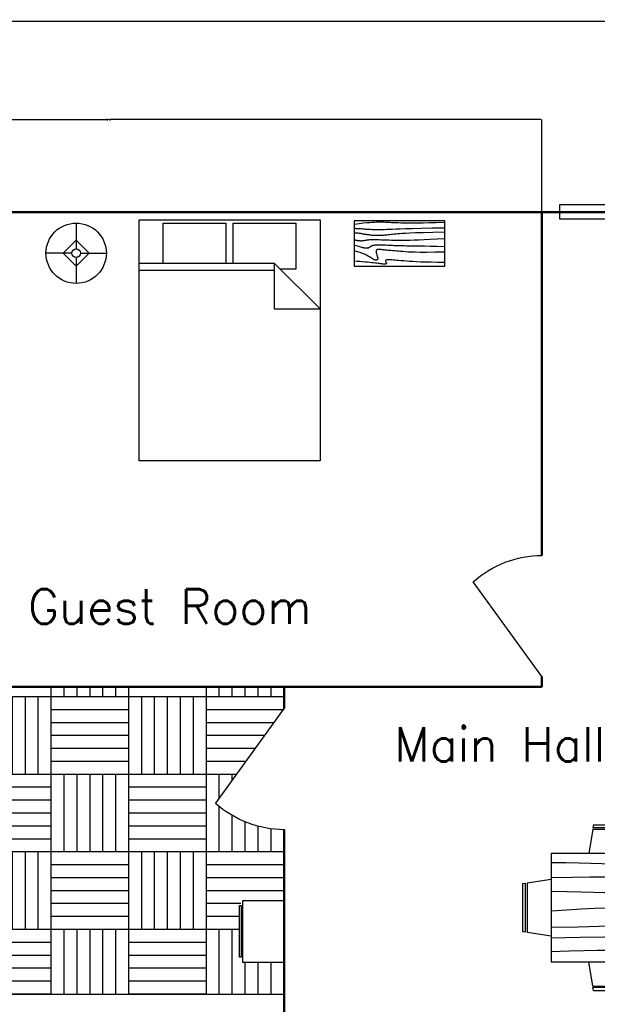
# Model space of a CAD drawing. Header units: inches. Extents: x -269 to 245, y -184 to 203.
# Tile 14 of 15: x -147 to -13, y -26 to 203. Entities that reach past the tile are written whole.
import ezdxf

# ---------------------------------------------------------------- set-up
doc = ezdxf.new("R2010")
doc.units = ezdxf.units.IN
doc.header["$LTSCALE"] = 0.03937
doc.header["$MEASUREMENT"] = 0
for name, color, linetype in [('Anno dim', 30, 'Continuous'), ('Blocks', 4, 'Continuous'), ('Doors', 6, 'Continuous'), ('Hatches', 2, 'Continuous'), ('Text', 1, 'Continuous')]:
    doc.layers.add(name, color=color, linetype=linetype)
doc.styles.get("Standard").update_dxf_attribs({"font": 'simplex.shx', "height": 0.25})
doc.dimstyles.new('Annotative', dxfattribs={"dimtxt": 0.25, "dimasz": 0.25, "dimexe": 0.007087, "dimexo": 0.002461, "dimgap": 0.003543, "dimtad": 0, "dimtih": 1, "dimtoh": 1, "dimzin": 0, "dimdsep": 46, "dimlunit": 4, "dimtxsty": 'Standard', "dimcen": 0.003543, "dimadec": 0, "dimazin": 0, "dimtfac": 1, "dimtofl": 0, "dimtmove": 0, "dimatfit": 3, "dimfxl": 0.03937, "dimtolj": 1, "dimtzin": 0, "dimarcsym": 0})

# ---------------------------------------------------------------- blocks, each defined once
blk = doc.blocks.new('Bed - Queen')
at = {"linetype": 'Continuous'}
for p, q in [((0, -56.000021), (0, 0)), ((0, 0), (41.999993, 0)), ((41.999993, 0), (41.999993, -56.000021)), ((5.599993, -0.84), (20.159986, -0.84)), ((5.599993, -10.08), (5.599993, -0.84)), ((20.159986, -0.84), (20.159986, -10.08)), ((21.839993, -0.84), (36.399993, -0.84)), ((21.839993, -10.08), (21.839993, -0.84)), ((36.399993, -0.84), (36.399993, -11.48)), ((0, -10.08), (31.36, -10.08)), ((41.999993, -20.72), (31.36, -10.08)), ((31.36, -10.08), (31.36, -20.72)), ((31.36, -11.76), (0, -11.76)), ((36.399993, -11.48), (32.759552, -11.48)), ((31.36, -20.72), (41.999993, -20.72)), ((41.999993, -56.000021), (0, -56.000021))]:
    blk.add_line(p, q, dxfattribs=at)
blk = doc.blocks.new('Dining Set - 36 x 72 in.')
at = {"linetype": 'Continuous'}
for p, q in [((-22, 27.5), (-22.1562, 26.50042)), ((-5.8416, 26.5), (-22.1534, 26.5)), ((-22, 27.5), (-6, 27.5)), ((-5.8437, 26.49966), (-6, 27.5)), ((6, 27.5), (5.8438, 26.50042)), ((22.1584, 26.5), (5.8466, 26.5)), ((6, 27.5), (22, 27.5)), ((22.1563, 26.49966), (22, 27.5)), ((-22.2343, 26.00059), (-23.4847, 17.99762)), ((-22.2304, 26), (-5.7608, 26)), ((-4.5152, 17.99762), (-5.7655, 25.99926)), ((5.7657, 26.00059), (4.5153, 17.99762)), ((5.7696, 26), (22.2392, 26)), ((23.4848, 17.99762), (22.2345, 25.99926)), ((36, 18), (-36, 18)), ((-36, 18), (-36, -18)), ((36, -18), (36, 18)), ((-45.5, 8), (-44.5004, 8.15617)), ((-45.5, 8), (-45.5, -8)), ((-44.5, -8.15843), (-44.5, 8.15338)), ((-44.0006, 8.23428), (-35.9976, 9.48474)), ((-44, 8.23041), (-44, -8.23915)), ((44.0006, 8.23428), (35.9976, 9.48474)), ((44, 8.23041), (44, -8.23915)), ((44.5, -8.15843), (44.5, 8.15338)), ((45.5, 8), (44.5005, 8.15617)), ((45.5, 8), (45.5, -8)), ((-44.4997, -8.15631), (-45.5, -8)), ((-35.9976, -9.48476), (-43.9993, -8.2345)), ((35.9976, -9.48476), (43.9993, -8.2345)), ((44.4997, -8.15631), (45.5, -8)), ((-36, -18), (36, -18)), ((-22.2343, -26.0006), (-23.4847, -17.99762)), ((-4.5152, -17.99762), (-5.7655, -25.99928)), ((5.7657, -26.0006), (4.5153, -17.99762)), ((23.4848, -17.99762), (22.2345, -25.99928)), ((-22.2304, -26), (-5.7608, -26)), ((5.7696, -26), (22.2392, -26)), ((-22, -27.5), (-22.1562, -26.50044)), ((-5.8416, -26.5), (-22.1534, -26.5)), ((-22, -27.5), (-6, -27.5)), ((-5.8437, -26.49967), (-6, -27.5)), ((6, -27.5), (5.8438, -26.50044)), ((22.1584, -26.5), (5.8466, -26.5)), ((6, -27.5), (22, -27.5)), ((22.1563, -26.49967), (22, -27.5))]:
    blk.add_line(p, q, dxfattribs=at)
for points in [[(-36, 15), (-31.1772, 14.97754), (-26.8079, 14.91406), (-22.8538, 14.81543), (-19.276, 14.6875), (-16.0362, 14.53613), (-13.0957, 14.36718), (-10.4159, 14.18652), (-7.9583, 14), (-5.6904, 13.81315), (-3.6035, 13.63021), (-1.6954, 13.45508), (0.0365, 13.29166), (1.5945, 13.14388), (2.9811, 13.01562), (4.1988, 12.9108), (5.25, 12.83333), (6.1393, 12.78613), (6.8802, 12.76823), (7.4883, 12.77767), (7.9792, 12.8125), (8.3685, 12.87077), (8.6719, 12.95052), (8.9049, 13.0498), (9.0833, 13.16666), (9.2205, 13.29899), (9.3216, 13.44401), (9.3895, 13.59879), (9.4271, 13.76041), (9.4373, 13.92594), (9.4232, 14.09245), (9.3875, 14.257), (9.3333, 14.41666), (9.2638, 14.56917), (9.1836, 14.71484), (9.0975, 14.85465), (9.0104, 14.98958), (8.9272, 15.1206), (8.8529, 15.2487), (8.7922, 15.37483), (8.75, 15.5), (8.7305, 15.62467), (8.7344, 15.74739), (8.7617, 15.86621), (8.8125, 15.97916), (8.8867, 16.08431), (8.9844, 16.17968), (9.1055, 16.26334), (9.25, 16.33333), (9.4189, 16.38802), (9.6172, 16.42708), (9.8506, 16.45052), (10.125, 16.45833), (10.4463, 16.45052), (10.8203, 16.42708), (11.2529, 16.38802), (11.75, 16.33333), (12.3184, 16.26318), (12.9694, 16.17838), (13.7151, 16.07991), (14.5677, 15.96875), (15.5395, 15.84586), (16.6426, 15.71224), (17.8893, 15.56884), (19.2917, 15.41666), (20.859, 15.25667), (22.5879, 15.08984), (24.4721, 14.91715), (26.5052, 14.73958), (28.6809, 14.5581), (30.9929, 14.3737), (33.4347, 14.18733), (36, 14)], [(-36, 10), (-28.9766, 10.14274), (-23.1725, 10.20442), (-18.4241, 10.19775), (-14.5677, 10.13541), (-11.4399, 10.03011), (-8.877, 9.89453), (-6.7154, 9.74137), (-4.7917, 9.58333), (-2.9698, 9.43082), (-1.2246, 9.28515), (0.4415, 9.14534), (2.026, 9.01041), (3.5266, 8.87939), (4.9408, 8.7513), (6.266, 8.62516), (7.5, 8.5), (8.6411, 8.37549), (9.6914, 8.2539), (10.6538, 8.13818), (11.5312, 8.03125), (12.3267, 7.93603), (13.043, 7.85547), (13.6831, 7.79248), (14.25, 7.75), (14.7471, 7.7303), (15.1797, 7.73307), (15.5537, 7.75732), (15.875, 7.80208), (16.1494, 7.86637), (16.3828, 7.94922), (16.5811, 8.04964), (16.75, 8.16666), (16.8944, 8.29915), (17.0143, 8.44531), (17.1089, 8.60319), (17.1771, 8.77083), (17.218, 8.94629), (17.2305, 9.1276), (17.2137, 9.31282), (17.1667, 9.5), (17.0895, 9.6875), (16.987, 9.875), (16.8649, 10.0625), (16.7292, 10.25), (16.5856, 10.4375), (16.4401, 10.625), (16.2985, 10.8125), (16.1667, 11), (16.05, 11.18733), (15.9518, 11.3737), (15.8752, 11.5581), (15.8229, 11.73958), (15.798, 11.91715), (15.8034, 12.08984), (15.842, 12.25667), (15.9167, 12.41666), (16.0295, 12.56836), (16.1784, 12.70833), (16.3605, 12.83268), (16.5729, 12.9375), (16.8127, 13.01888), (17.0768, 13.07291), (17.3625, 13.0957), (17.6667, 13.08333), (17.9894, 13.03312), (18.3418, 12.94726), (18.7382, 12.82918), (19.1927, 12.68229), (19.7195, 12.51001), (20.3327, 12.31575), (21.0465, 12.10294), (21.875, 11.875), (22.8357, 11.63354), (23.959, 11.37304), (25.2786, 11.08618), (26.8282, 10.76562), (28.6414, 10.40405), (30.752, 9.99414), (33.1936, 9.52856), (36, 9)], [(-36, 5.5), (-30.7157, 5.3348), (-26.069, 5.20963), (-21.9946, 5.11767), (-18.4271, 5.05208), (-15.3009, 5.00602), (-12.5508, 4.97265), (-10.1112, 4.94515), (-7.9167, 4.91666), (-5.909, 4.88167), (-4.0586, 4.83984), (-2.3429, 4.79215), (-0.7396, 4.73958), (0.7739, 4.6831), (2.22, 4.6237), (3.6213, 4.56233), (5, 4.5), (6.373, 4.43782), (7.7344, 4.3776), (9.0723, 4.32129), (10.375, 4.27083), (11.6309, 4.22819), (12.8281, 4.19531), (13.9551, 4.17415), (15, 4.16666), (15.954, 4.17448), (16.819, 4.19791), (17.6001, 4.23698), (18.3021, 4.29166), (18.9299, 4.36198), (19.4883, 4.44791), (19.9823, 4.54948), (20.4167, 4.66666), (20.7969, 4.79899), (21.1302, 4.94401), (21.4245, 5.09879), (21.6875, 5.26041), (21.9271, 5.42594), (22.1511, 5.59245), (22.3672, 5.757), (22.5834, 5.91666), (22.8065, 6.06868), (23.0404, 6.21093), (23.2879, 6.34147), (23.5521, 6.45833), (23.8358, 6.55957), (24.142, 6.64323), (24.4735, 6.70735), (24.8334, 6.75), (25.2235, 6.76969), (25.642, 6.76692), (26.0858, 6.74267), (26.5521, 6.69791), (27.0379, 6.63362), (27.5404, 6.55078), (28.0565, 6.45036), (28.5834, 6.33333), (29.1242, 6.19987), (29.7071, 6.04687), (30.3661, 5.87044), (31.1354, 5.66666), (32.0493, 5.43164), (33.142, 5.16146), (34.4475, 4.85221), (36, 4.5)], [(-36, -1), (-30.7915, -0.6591), (-26.0195, -0.38216), (-21.6519, -0.16284), (-17.6563, 0.00521), (-14.0005, 0.12833), (-10.6523, 0.21289), (-7.5796, 0.26522), (-4.75, 0.29166), (-2.134, 0.29793), (0.2878, 0.28711), (2.5317, 0.26163), (4.6146, 0.22396), (6.5529, 0.17651), (8.3633, 0.12174), (10.0623, 0.06209), (11.6667, 0), (13.1899, -0.06201), (14.6341, -0.1211), (15.9982, -0.17432), (17.2813, -0.21875), (18.4823, -0.25147), (19.6003, -0.26953), (20.6343, -0.27002), (21.5834, -0.25), (22.4481, -0.20768), (23.2357, -0.14584), (23.9549, -0.06836), (24.6146, 0.02083), (25.2235, 0.11784), (25.7904, 0.21875), (26.3241, 0.31966), (26.8334, 0.41666), (27.3265, 0.50618), (27.8099, 0.58593), (28.2894, 0.65397), (28.7709, 0.70833), (29.2601, 0.74707), (29.763, 0.76823), (30.2855, 0.76985), (30.8334, 0.75), (31.4088, 0.70784), (31.9994, 0.64713), (32.589, 0.57275), (33.1615, 0.48958), (33.7008, 0.4025), (34.1908, 0.3164), (34.6153, 0.23616), (34.9584, 0.16666), (35.2099, 0.11165), (35.3848, 0.07031), (35.504, 0.04069), (35.5886, 0.02083), (35.6594, 0.00879), (35.7377, 0.0026), (35.8442, 0.00032), (36, 0)], [(-36, -6.5), (-27.1843, -6.31267), (-20.084, -6.1263), (-14.469, -5.9419), (-10.1094, -5.76042), (-6.7752, -5.58285), (-4.2363, -5.41016), (-2.2629, -5.24333), (-0.625, -5.08334), (0.8708, -4.93099), (2.2715, -4.78646), (3.5872, -4.64974), (4.8281, -4.52084), (6.0046, -4.39974), (7.127, -4.28646), (8.2053, -4.18099), (9.25, -4.08334), (10.2705, -3.99382), (11.2734, -3.91407), (12.2647, -3.84603), (13.25, -3.79167), (14.2354, -3.75293), (15.2266, -3.73177), (16.2295, -3.73015), (17.25, -3.75), (18.2912, -3.79248), (19.3451, -3.85547), (20.4009, -3.93604), (21.4479, -4.03125), (22.4754, -4.13819), (23.4727, -4.25391), (24.4289, -4.37549), (25.3334, -4.5), (26.1785, -4.62492), (26.9694, -4.74935), (27.7145, -4.87281), (28.4219, -4.99479), (29.1, -5.11483), (29.7572, -5.23242), (30.4016, -5.34709), (31.0417, -5.45834), (31.6837, -5.56437), (32.3262, -5.65821), (32.9658, -5.73153), (33.599, -5.77604), (34.2224, -5.78345), (34.8327, -5.74545), (35.4264, -5.65373), (36, -5.5)], [(-36, -10), (-26.4022, -9.81299), (-18.4675, -9.62891), (-11.9839, -9.45069), (-6.7396, -9.28125), (-2.5226, -9.12354), (0.8789, -8.98047), (3.6769, -8.85498), (6.0833, -8.75), (8.2767, -8.66765), (10.3021, -8.60677), (12.1712, -8.56543), (13.8958, -8.54167), (15.4876, -8.53353), (16.9583, -8.53907), (18.3197, -8.55632), (19.5834, -8.58334), (20.7616, -8.61841), (21.8685, -8.66081), (22.9188, -8.71004), (23.9271, -8.76563), (24.9081, -8.82707), (25.8763, -8.89388), (26.8465, -8.96558), (27.8334, -9.04167), (28.8474, -9.12118), (29.8828, -9.20117), (30.93, -9.27824), (31.9792, -9.34896), (33.0205, -9.40991), (34.0443, -9.45768), (35.0407, -9.48885), (36, -9.5)], [(-36, -14.5), (-30.0881, -14.33513), (-25.0332, -14.21224), (-20.7312, -14.12647), (-17.0781, -14.07292), (-13.97, -14.04671), (-11.3027, -14.04297), (-8.9724, -14.05681), (-6.875, -14.08334), (-4.9224, -14.11833), (-3.0905, -14.16016), (-1.3709, -14.20785), (0.2448, -14.26042), (1.7647, -14.3169), (3.1973, -14.3763), (4.5507, -14.43767), (5.8333, -14.5), (7.0554, -14.5621), (8.235, -14.62175), (9.3922, -14.67652), (10.5469, -14.72396), (11.7192, -14.76164), (12.929, -14.78711), (14.1965, -14.79794), (15.5417, -14.79167), (16.9933, -14.76424), (18.6152, -14.70508), (20.4804, -14.60197), (22.6615, -14.44271), (25.2312, -14.21509), (28.2624, -13.9069), (31.8277, -13.50594), (36, -13)]]:
    blk.add_lwpolyline(points, dxfattribs=at)
blk = doc.blocks.new('Door')
at = {"lineweight": 30}
blk.add_line((0, 0), (15.93, 22.03), dxfattribs=at)
blk.add_arc((-0.03, 4.2), 23.92, 48.1739, 89.9397)
blk = doc.blocks.new('Wall Cabinet - 18 x 12 in side')
for points in [[(-12, -18), (-12, 0), (0, 0), (0, -18)], [(-13, -16.5), (-13, -1.5), (-12.5, -1.5), (-12.5, -16.5)]]:
    blk.add_lwpolyline(points, close=True)
blk = doc.blocks.new('Table - Rectangular Woodgrain 60 x 30 in.')
at = {"linetype": 'Continuous'}
for p, q in [((0, 0), (0, -30)), ((60, 0), (0, 0)), ((60, -30), (60, 0)), ((0, -30), (60, -30))]:
    blk.add_line(p, q, dxfattribs=at)
for points in [[(0, -2.4), (4.8155, -2.418), (9.0302, -2.4688), (12.709, -2.5477), (15.9167, -2.65), (18.7181, -2.7711), (21.1781, -2.9063), (23.3616, -3.0508), (25.3333, -3.2), (27.1477, -3.3495), (28.8172, -3.4958), (30.3437, -3.636), (31.7291, -3.7667), (32.9756, -3.8849), (34.0849, -3.9875), (35.059, -4.0714), (35.9, -4.1334), (36.6114, -4.1711), (37.2041, -4.1854), (37.6906, -4.1779), (38.0833, -4.15), (38.3948, -4.1034), (38.6375, -4.0396), (38.8239, -3.9602), (38.9666, -3.8667), (39.0764, -3.7608), (39.1573, -3.6448), (39.2116, -3.521), (39.2416, -3.3917), (39.2498, -3.2593), (39.2385, -3.1261), (39.21, -2.9944), (39.1666, -2.8667), (39.111, -2.7447), (39.0468, -2.6281), (38.978, -2.5163), (38.9083, -2.4083), (38.8418, -2.3035), (38.7823, -2.201), (38.7337, -2.1001), (38.7, -2), (38.6844, -1.9003), (38.6875, -1.8021), (38.7094, -1.707), (38.75, -1.6167), (38.8094, -1.5326), (38.8875, -1.4563), (38.9844, -1.3893), (39.1, -1.3333), (39.2351, -1.2896), (39.3937, -1.2583), (39.5804, -1.2396), (39.8, -1.2333), (40.057, -1.2396), (40.3562, -1.2583), (40.7023, -1.2896), (41.1, -1.3333), (41.5547, -1.3895), (42.0755, -1.4573), (42.6721, -1.5361), (43.3542, -1.625), (44.1316, -1.7233), (45.014, -1.8302), (46.0114, -1.9449), (47.1333, -2.0667), (48.3862, -2.1947), (49.7625, -2.3281), (51.2513, -2.4663), (52.8416, -2.6083), (54.5226, -2.7535), (56.2833, -2.9011), (58.1127, -3.0501), (60, -3.2)], [(0, -9.2), (6.5759, -9.0858), (11.9385, -9.0365), (16.2527, -9.0418), (19.6833, -9.0917), (22.3952, -9.1759), (24.5531, -9.2844), (26.322, -9.4069), (27.8666, -9.5333), (29.3241, -9.6553), (30.7203, -9.7719), (32.0532, -9.8837), (33.3208, -9.9917), (34.5213, -10.0965), (35.6526, -10.199), (36.7128, -10.2999), (37.7, -10.4), (38.6129, -10.4996), (39.4531, -10.5969), (40.223, -10.6895), (40.925, -10.775), (41.5613, -10.8512), (42.1344, -10.9156), (42.6465, -10.966), (43.1, -11), (43.4976, -11.0158), (43.8437, -11.0136), (44.143, -10.9942), (44.4, -10.9583), (44.6195, -10.9069), (44.8062, -10.8406), (44.9648, -10.7603), (45.1, -10.6667), (45.2155, -10.5598), (45.3114, -10.4365), (45.3871, -10.2929), (45.4416, -10.125), (45.4743, -9.929), (45.4844, -9.7011), (45.4709, -9.4371), (45.4333, -9.1333), (45.3716, -8.7883), (45.2896, -8.4104), (45.1919, -8.0107), (45.0833, -7.6), (44.9685, -7.1893), (44.8521, -6.7896), (44.7388, -6.4117), (44.6333, -6.0667), (44.54, -5.7628), (44.4614, -5.4979), (44.4001, -5.2675), (44.3583, -5.0667), (44.3384, -4.8909), (44.3427, -4.7354), (44.3736, -4.5956), (44.4333, -4.4667), (44.5236, -4.3453), (44.6427, -4.2333), (44.7884, -4.1339), (44.9583, -4.05), (45.1501, -3.9849), (45.3614, -3.9417), (45.59, -3.9234), (45.8333, -3.9333), (46.0915, -3.9749), (46.3734, -4.0531), (46.6906, -4.1736), (47.0542, -4.3417), (47.4756, -4.5629), (47.9661, -4.8427), (48.5372, -5.1866), (49.2, -5.6), (49.9676, -6.0844), (50.8594, -6.625), (51.8965, -7.2031), (53.1, -7.8), (54.491, -8.3969), (56.0906, -8.975), (57.9199, -9.5156), (60, -10)], [(0, -12.8), (5.1847, -12.9322), (9.6213, -13.0323), (13.3963, -13.1059), (16.5958, -13.1583), (19.3063, -13.1952), (21.614, -13.2219), (23.6054, -13.2439), (25.3666, -13.2667), (26.9728, -13.2947), (28.4531, -13.3281), (29.8256, -13.3663), (31.1083, -13.4083), (32.3191, -13.4535), (33.476, -13.501), (34.597, -13.5501), (35.7, -13.6), (36.7984, -13.6497), (37.8875, -13.6979), (38.9578, -13.743), (40, -13.7833), (41.0047, -13.8174), (41.9625, -13.8438), (42.864, -13.8607), (43.7, -13.8667), (44.4631, -13.8604), (45.1552, -13.8417), (45.7801, -13.8104), (46.3416, -13.7667), (46.8439, -13.7104), (47.2906, -13.6417), (47.6858, -13.5604), (48.0333, -13.4667), (48.3375, -13.3608), (48.6042, -13.2448), (48.8396, -13.121), (49.05, -12.9917), (49.2417, -12.8593), (49.4208, -12.7261), (49.5937, -12.5944), (49.7667, -12.4667), (49.9452, -12.3451), (50.1323, -12.2313), (50.3303, -12.1268), (50.5416, -12.0333), (50.7686, -11.9524), (51.0135, -11.8854), (51.2788, -11.8341), (51.5666, -11.8), (51.8785, -11.7843), (52.2116, -11.7865), (52.562, -11.8059), (52.926, -11.8417), (53.2998, -11.8931), (53.6795, -11.9594), (54.0614, -12.0397), (54.4416, -12.1333), (54.8223, -12.2401), (55.2293, -12.3625), (55.6942, -12.5037), (56.2489, -12.6667), (56.9251, -12.8547), (57.7545, -13.0708), (58.7689, -13.3182), (60, -13.6)], [(0, -18), (5.124, -17.7273), (9.6609, -17.5057), (13.6705, -17.3303), (17.2125, -17.1958), (20.3467, -17.0973), (23.1328, -17.0297), (25.6307, -16.9878), (27.9, -16.9667), (29.9928, -16.9617), (31.9302, -16.9703), (33.7254, -16.9907), (35.3917, -17.0208), (36.9423, -17.0588), (38.3906, -17.1026), (39.7499, -17.1503), (41.0333, -17.2), (42.2519, -17.2496), (43.4073, -17.2969), (44.4986, -17.3395), (45.525, -17.375), (46.4858, -17.4012), (47.3802, -17.4156), (48.2074, -17.416), (48.9667, -17.4), (49.6583, -17.3662), (50.2872, -17.3167), (50.8595, -17.2547), (51.3812, -17.1833), (51.8584, -17.1057), (52.2971, -17.025), (52.7034, -16.9443), (53.0833, -16.8667), (53.443, -16.7951), (53.789, -16.7313), (54.128, -16.6768), (54.4666, -16.6334), (54.8115, -16.6024), (55.1693, -16.5854), (55.5465, -16.5841), (55.95, -16.6), (56.3828, -16.6337), (56.8346, -16.6823), (57.2915, -16.7418), (57.7396, -16.8084), (58.165, -16.878), (58.5539, -16.9469), (58.8924, -17.0111), (59.1666, -17.0667), (59.3679, -17.1107), (59.5078, -17.1438), (59.6032, -17.1675), (59.6708, -17.1833), (59.7275, -17.193), (59.7901, -17.1979), (59.8753, -17.1998), (60, -17.2)], [(0, -22.4), (8.0098, -22.2501), (14.4094, -22.1011), (19.4168, -21.9535), (23.25, -21.8083), (26.1269, -21.6663), (28.2656, -21.5281), (29.884, -21.3947), (31.2, -21.2667), (32.3967, -21.1448), (33.5172, -21.0292), (34.5697, -20.9198), (35.5625, -20.8167), (36.5037, -20.7198), (37.4015, -20.6292), (38.2642, -20.5448), (39.1, -20.4667), (39.9164, -20.3951), (40.7187, -20.3313), (41.5117, -20.2768), (42.3, -20.2333), (43.0883, -20.2024), (43.8812, -20.1854), (44.6836, -20.1841), (45.5, -20.2), (46.3328, -20.234), (47.1747, -20.2844), (48.0163, -20.3488), (48.8479, -20.425), (49.66, -20.5106), (50.4429, -20.6031), (51.1872, -20.7004), (51.8833, -20.8), (52.5246, -20.8999), (53.1166, -20.9995), (53.6681, -21.0983), (54.1875, -21.1958), (54.6834, -21.2919), (55.1646, -21.3859), (55.6394, -21.4777), (56.1167, -21.5667), (56.6028, -21.6515), (57.0961, -21.7266), (57.5929, -21.7852), (58.0896, -21.8208), (58.5823, -21.8268), (59.0674, -21.7964), (59.5412, -21.723), (60, -21.6)], [(0, -25.2), (8.6355, -25.0504), (15.7026, -24.9031), (21.4049, -24.7606), (25.9458, -24.625), (29.529, -24.4988), (32.3578, -24.3844), (34.6359, -24.284), (36.5667, -24.2), (38.3213, -24.1341), (39.9417, -24.0854), (41.437, -24.0523), (42.8167, -24.0333), (44.0901, -24.0268), (45.2667, -24.0313), (46.3557, -24.0451), (47.3667, -24.0667), (48.309, -24.0947), (49.1928, -24.1287), (50.0284, -24.168), (50.826, -24.2125), (51.5959, -24.2617), (52.3483, -24.3151), (53.0935, -24.3725), (53.8417, -24.4334), (54.6009, -24.497), (55.3699, -24.561), (56.1454, -24.6226), (56.9239, -24.6792), (57.7021, -24.7279), (58.4764, -24.7662), (59.2435, -24.7911), (60, -24.8)], [(0, -28.8), (5.6867, -28.6681), (10.45, -28.5698), (14.407, -28.5012), (17.675, -28.4584), (20.3711, -28.4374), (22.6125, -28.4344), (24.5164, -28.4455), (26.2, -28.4667), (27.762, -28.4947), (29.2276, -28.5281), (30.6033, -28.5663), (31.8958, -28.6084), (33.1118, -28.6535), (34.2578, -28.7011), (35.3405, -28.7501), (36.3666, -28.8), (37.3443, -28.8497), (38.288, -28.8974), (39.2137, -28.9412), (40.1375, -28.9792), (41.0753, -29.0093), (42.0432, -29.0297), (43.0572, -29.0384), (44.1333, -29.0333), (45.2936, -29.0114), (46.5843, -28.9641), (48.0579, -28.8816), (49.7666, -28.7542), (51.7629, -28.5721), (54.0989, -28.3255), (56.8272, -28.0048), (60, -27.6)]]:
    blk.add_lwpolyline(points, dxfattribs=at)
blk = doc.blocks.new('Lamp - Table')
at = {"linetype": 'Continuous'}
for p, q in [((0, 7), (0, 1)), ((0, 3), (-3, 0)), ((3, 0), (0, 3)), ((-1, 0), (-7, 0)), ((-3, 0), (0, -3)), ((0, -3), (3, 0)), ((1, 0), (7, 0)), ((0, -1), (0, -7))]:
    blk.add_line(p, q, dxfattribs=at)
for radius in [7, 1]:
    blk.add_circle((0, 0), radius, dxfattribs=at)
blk = doc.blocks.new('*D31')
at = {"layer": 'Anno dim', "color": 0, "lineweight": -2, "transparency": 16777216}
for p, q in [((-227.42, 158.08), (-227.42, 202.42)), ((-227.17, 202.41), (8.07, 202.41)), ((244.78, 202.41), (9.54, 202.41)), ((245.03, 158.08), (245.03, 202.42))]:
    blk.add_line(p, q, dxfattribs=at)
at = {"layer": 'Anno dim', "color": 0, "transparency": 16777216}
for points in [[(-227.17, 202.46), (-227.17, 202.37), (-227.42, 202.41)], [(244.78, 202.46), (244.78, 202.37), (245.03, 202.41)]]:
    blk.add_solid(points, dxfattribs=at)
at = {"layer": 'Defpoints', "color": 0, "transparency": 16777216}
for p in [(245.03, 202.41), (-227.42, 158.08), (245.03, 158.08)]:
    blk.add_point(p, dxfattribs=at)
at = {"layer": 'Anno dim', "color": 0, "transparency": 16777216, "insert": (8.8, 202.41), "char_height": 0.25, "attachment_point": 5}
blk.add_mtext('\\A1;39\'-4{\\H1x;\\S1/2;}"', dxfattribs=at)
blk = doc.blocks.new('*D32')
at = {"layer": 'Anno dim', "color": 0, "lineweight": -2, "transparency": 16777216}
for p, q in [((-227.42, 158.08), (-227.42, 179.54)), ((-227.17, 179.53), (-127.46, 179.53)), ((-26.57, 179.53), (-126.28, 179.53)), ((-26.32, 158.08), (-26.32, 179.54))]:
    blk.add_line(p, q, dxfattribs=at)
at = {"layer": 'Anno dim', "color": 0, "transparency": 16777216}
for points in [[(-227.17, 179.58), (-227.17, 179.49), (-227.42, 179.53)], [(-26.57, 179.58), (-26.57, 179.49), (-26.32, 179.53)]]:
    blk.add_solid(points, dxfattribs=at)
at = {"layer": 'Defpoints', "color": 0, "transparency": 16777216}
for p in [(-26.32, 179.53), (-227.42, 158.08), (-26.32, 158.08)]:
    blk.add_point(p, dxfattribs=at)
at = {"layer": 'Anno dim', "color": 0, "transparency": 16777216, "insert": (-126.87, 179.53), "char_height": 0.25, "attachment_point": 5}
blk.add_mtext('\\A1;16\'-9"', dxfattribs=at)

msp = doc.modelspace()

# ---------------------------------------------------------------- hatches: boundary and pattern name
at = {"layer": 'Hatches', "transparency": 33554531}
h = msp.add_hatch(dxfattribs=at)
h.set_pattern_fill('NET3', color=256, scale=50)
h.set_pattern_definition([(0, (-32.161, -26.3886), (0, 6.25), []), (60, (-32.161, -26.3886), (-5.41266, 3.125), []), (120, (-32.161, -26.3886), (-5.41266, -3.125), [])])
h.paths.add_polyline_path([(-161.148, 123.965, -0.0900322), (-162.099, 118.724, -0.0900158), (-164.368, 114.928, -0.1044693), (-167.81, 112.343, -0.1176343), (-171.566, 111.573, -0.1176343), (-175.265, 112.583, -0.1044693), (-178.533, 115.385, -0.0900158), (-180.552, 119.319, -0.0819199), (-181.188, 124.13, -0.0819199), (-180.244, 128.89, -0.0900158), (-177.975, 132.686, -0.1044693), (-174.534, 135.272, -0.1176343), (-170.778, 136.041, -0.1176343), (-167.079, 135.032, -0.1044693), (-163.811, 132.229, -0.0900158), (-161.791, 128.295, -0.0738184), (-161.148, 123.965), (-160.349, 158.078), (-201.953, 158.078), (-201.953, 150.078), (-208.453, 150.078), (-206.453, 144.078, -0.5013235), (-211.408, 125.217, -0.1328909), (-213.498, 125.217, -0.5013168), (-218.453, 144.078), (-216.453, 150.078), (-219.453, 150.078), (-219.453, 148.578), (-222.453, 148.578), (-222.453, 150.078), (-222.953, 150.078), (-222.953, 158.078), (-227.416, 158.078), (-227.416, 95.842), (-198.616, 95.842), (-198.616, 47.842), (-160.349, 47.842), (-160.349, 50.237), (-176.277, 72.263, -0.1842824), (-160.349, 78.359)])
h.paths.add_polyline_path([(-17.41, -93.407), (-23.894, -93.407), (-45.92, -109.335, -0.1842824), (-52.017, -93.407), (-86.101, -93.407), (-86.101, -156.882), (-17.41, -156.882)])
h.paths.add_polyline_path([(-54.333, -150.745), (-54.333, -109.792), (-68.999, -109.792), (-68.999, -150.745)], flags=24)
h = msp.add_hatch(dxfattribs=at)
h.set_pattern_fill('AR-PARQ1', color=256, scale=1.5)
h.set_pattern_definition([(90, (-32.161, -26.389), (-18, 18), [18, -18]), (90, (-29.161, -26.389), (-18, 18), [18, -18]), (90, (-26.161, -26.389), (-18, 18), [18, -18]), (90, (-23.161, -26.389), (-18, 18), [18, -18]), (90, (-20.161, -26.389), (-18, 18), [18, -18]), (90, (-17.161, -26.389), (-18, 18), [18, -18]), (90, (-14.161, -26.389), (-18, 18), [18, -18]), (0, (-32.161, -8.389), (18, -18), [18, -18]), (0, (-32.161, -5.389), (18, -18), [18, -18]), (0, (-32.161, -2.389), (18, -18), [18, -18]), (0, (-32.161, 0.611), (18, -18), [18, -18]), (0, (-32.161, 3.611), (18, -18), [18, -18]), (0, (-32.161, 6.611), (18, -18), [18, -18]), (0, (-32.161, 9.611), (18, -18), [18, -18])])
h.paths.add_polyline_path([(-86.101, 42.92), (-86.101, 47.842), (-203.232, 47.842), (-203.232, -8.108), (-184.856, -23.475), (-86.101, -23.475), (-86.101, -16.08), (-95.701, -16.08), (-95.701, -14.88), (-96.501, -14.88), (-96.501, -2.88), (-95.701, -1.68), (-86.101, -1.68), (-86.101, 14.798, -0.1842824), (-102.03, 20.894)])
h.paths.add_polyline_path([(-192.508, 4.275), (-146.984, 4.275), (-146.984, 16.275), (-192.508, 16.275)], flags=24)

# ---------------------------------------------------------------- linework, layer by layer
at = {"lineweight": 50}
for p, q in [((-26.324, 78.359), (-26.324, 158.078)), ((-26.324, 47.842), (-26.324, 50.237)), ((-227.416, 47.842), (-26.324, 47.842)), ((-86.101, 42.92), (-86.101, 47.842)), ((-86.101, -34.438), (-86.101, 14.798))]:
    msp.add_line(p, q, dxfattribs=at)
msp.add_line((-184.856, -23.475), (-86.101, -23.475))
msp.add_lwpolyline([(62.516, -156.882), (245.025, -156.882), (245.025, 158.078), (-227.416, 158.078), (-227.416, -156.882), (2.516, -156.882)], dxfattribs=at)
msp.add_lwpolyline([(-22.168, 159.791), (84.148, 159.791), (84.148, 156.423), (-22.168, 156.423)], close=True)

# ---------------------------------------------------------------- block references
at = {"layer": 'Blocks'}
for name, p in [('Lamp - Table', (-134.353, 148.514)), ('Bed - Queen', (-119.771, 156.298))]:
    msp.add_blockref(name, p, dxfattribs=at)
at = {"layer": 'Blocks', "xscale": 0.35, "yscale": 0.35, "zscale": 0.35, "rotation": 180}
msp.add_blockref('Table - Rectangular Woodgrain 60 x 30 in.', (-48.845, 145.54), dxfattribs=at)
at = {"layer": 'Blocks'}
for name, p, xscale, yscale, zscale in [('Dining Set - 36 x 72 in.', (1.045, -3.39), 0.7, 0.7, 0.7), ('Wall Cabinet - 18 x 12 in side', (-86.101, -1.68), 0.8, 0.8, 0.8)]:
    msp.add_blockref(name, p, dxfattribs=dict(at, xscale=xscale, yscale=yscale, zscale=zscale))
at = {"layer": 'Doors', "xscale": -1}
msp.add_blockref('Door', (-26.324, 50.237), dxfattribs=at)
at = {"layer": 'Doors', "rotation": 180}
msp.add_blockref('Door', (-86.101, 42.92), dxfattribs=at)

# ---------------------------------------------------------------- texts
at = {"layer": 'Text', "char_height": 8, "attachment_point": 1}
for s, insert in [('Guest Room', (-145.531, 70.505)), ('Main Hall', (-60.579, 38.524))]:
    msp.add_mtext_dynamic_manual_height_columns(s, width=112.28997, gutter_width=0.492, heights=[0], dxfattribs=dict(at, insert=insert))

# ---------------------------------------------------------------- dimensions: what is measured, and where the dimension line sits
at = {"layer": 'Anno dim'}
for base, p2, picture, middle in [((245.025, 202.414), (245.025, 158.078), '*D31', (8.805, 202.414)), ((-26.324, 179.534), (-26.324, 158.078), '*D32', (-126.87, 179.534))]:
    dim = msp.add_linear_dim(base=base, p1=(-227.416, 158.078), p2=p2, dimstyle='Annotative', dxfattribs=at)
    dim.commit()
    dim.dimension.update_dxf_attribs({"geometry": picture, "text_midpoint": middle})

doc.saveas('drawing.dxf')
